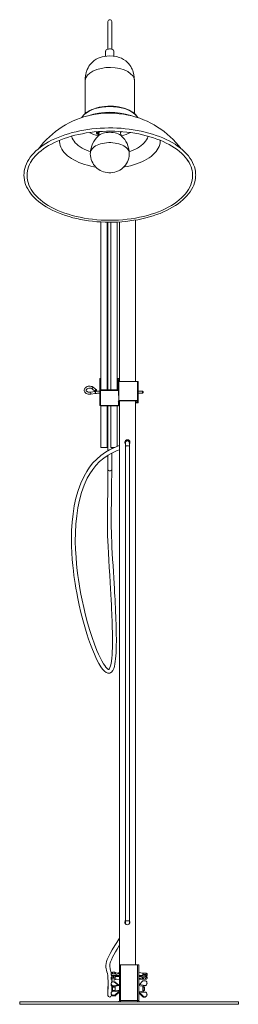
# Model space of a CAD drawing. Header units: millimetres. Extents: x -158 to 1674, y -2151 to 605.
# Tile 1 of 3: x -157 to 183, y -2151 to -621. Entities that reach past the tile are written whole.
import ezdxf

# ---------------------------------------------------------------- set-up
doc = ezdxf.new("R2010")
doc.units = ezdxf.units.MM

msp = doc.modelspace()

# ---------------------------------------------------------------- linework, layer by layer
at = {"color": 7, "linetype": 'Continuous', "lineweight": 15}
for p, q in [((-20.1, -624), (-20.1, -666.9)), ((-14.1, -666.9), (-14.1, -624)), ((-23.6, -670), (-23.6, -677.8)), ((-10.6, -677.8), (-10.6, -670)), ((-55.3, -715.9), (-55.3, -766.9)), ((21.2, -766.9), (21.2, -715.9)), ((-33.8, -794.8), (-33.8, -796.6)), ((-0.3, -796.6), (-0.3, -794.8)), ((-37.9, -796.8), (-37.9, -797.7)), ((-36.6, -798.6), (-36.4, -798.3)), ((-35.8, -798.4), (-35.7, -797.8)), ((-35.7, -797.8), (-35.8, -798.8)), ((-35.8, -799.1), (-35.7, -797.8)), ((-35.2, -797.8), (-35.1, -798.4)), ((-35.1, -798.8), (-35.2, -797.8)), ((-35.1, -799.1), (-35.2, -797.8)), ((-34.3, -798.6), (-34.5, -798.3)), ((-47.3, -827.9), (-47.4, -829.2)), ((-47.3, -827.8), (-47.3, -827.9)), ((13.1, -827.9), (13.1, -827.8)), ((22.8, -932.3), (22.8, -1183.1)), ((-30.8, -1196), (-30.8, -935.3)), ((-21.3, -935.6), (-21.3, -1196)), ((-20.1, -935.6), (-20.1, -1196)), ((-15.3, -935.6), (-15.3, -1196)), ((-5.8, -1196), (-5.8, -935.4)), ((-2.2, -935.2), (-2.2, -1183.1)), ((-37.8, -1196.1), (-42.5, -1192.3)), ((-32.8, -1220), (-32.8, -1179.2)), ((-31.8, -1178.5), (-30.8, -1178.5)), ((-5.8, -1178.5), (-3.8, -1178.5)), ((-4.8, -1179.8), (-5.8, -1179.8)), ((-4.8, -1196), (-4.8, -1179.8)), ((-2.8, -1179.2), (-2.8, -1202.7)), ((26.2, -1183.1), (-2.8, -1183.1)), ((26.2, -1212.9), (26.2, -1183.1)), ((27.2, -1183.2), (27.2, -1216)), ((-40.1, -1198.7), (-47.3, -1199.8)), ((-46.8, -1202.8), (-39.7, -1201.7)), ((-44.4, -1194.7), (-39.6, -1198.4)), ((-39, -1198.5), (-38.1, -1198.2)), ((-37.6, -1197.6), (-37.6, -1196.7)), ((-31.8, -1197.3), (-3.8, -1197.3)), ((-31.8, -1197.3), (-31.8, -1220.7)), ((-30.8, -1196), (-4.8, -1196)), ((-3.8, -1204.1), (-3.8, -1197.3)), ((-2.8, -1204.1), (-3.8, -1204.1)), ((-2.8, -1204.1), (-2.8, -1213.7)), ((33.9, -1198.1), (27.2, -1198.1)), ((27.2, -1201.1), (33.9, -1201.1)), ((34.9, -1199.1), (33.9, -1198.1)), ((33.9, -1201.1), (33.9, -1198.1)), ((33.9, -1201.1), (34.9, -1200.1)), ((34.9, -1199.1), (34.9, -1200.1)), ((-31.8, -1220.6), (-3.8, -1220.6)), ((-31.8, -1220.7), (-3.8, -1220.7)), ((-30.8, -1285.5), (-30.8, -1220.7)), ((-21.3, -1220.7), (-21.3, -1285.5)), ((-20.1, -1220.7), (-20.1, -1290.8)), ((-15.3, -1220.7), (-15.3, -1285.5)), ((-5.8, -1284), (-5.8, -1220.7)), ((-3.8, -1220.7), (-3.8, -1213.9)), ((-3.5, -1213.8), (-2.8, -1213.8)), ((-3.5, -1213.9), (-3.5, -1213.8)), ((-2.7, -1213.9), (-3.5, -1213.9)), ((-2.8, -1212.8), (26.2, -1212.8)), ((-2.7, -1212.9), (-2.8, -1212.8)), ((-2.8, -1213.8), (-2.8, -1213.7)), ((-2.7, -1213.9), (-2.8, -1213.8)), ((-2.8, -1214.1), (-2.8, -1220)), ((26.2, -1212.9), (-2.7, -1212.9)), ((-2.7, -1212.9), (-2.7, -1213.9)), ((-2.7, -1214), (-2.7, -1216.1)), ((-2.2, -1213.1), (-2.2, -2089.2)), ((-0.9, -1213.1), (25.2, -1213.1)), ((-0.9, -1213.1), (25.3, -1213.1)), ((22.8, -1213.1), (22.8, -2089.1)), ((22.8, -1216.2), (26.2, -1216.2)), ((25.2, -1215.9), (25.2, -1213.1)), ((25.3, -1216), (25.2, -1215.9)), ((25.3, -1213.1), (25.3, -1216)), ((26.2, -1216.2), (26.2, -1216.2)), ((27.1, -1216.1), (27.1, -1213)), ((-21.3, -1281.7), (-20.1, -1281.7)), ((7.3, -1283.5), (7.5, -2021.2)), ((13.5, -2021.2), (13.3, -1283.5)), ((-21.3, -1285.5), (-30.8, -1285.5)), ((-20.1, -1297.7), (-20.1, -1319.9)), ((-9.3, -1285.5), (-15.3, -1285.5)), ((-14.1, -1287.7), (-14.1, -1285.5)), ((-14.1, -1319.9), (-14.1, -1294.3)), ((7.3, -2023.6), (7.3, -2025.6)), ((13.5, -2023.4), (13.3, -2023.1)), ((13.4, -2021.2), (13.8, -2021.8)), ((13.8, -2021.8), (13.6, -2021.2)), ((-2.2, -2144.6), (-2.2, -2089.4)), ((-0.2, -2089.1), (-0.2, -2146.6)), ((-0.2, -2089.1), (25.8, -2089.1)), ((25.8, -2146.6), (25.8, -2089.1)), ((27.8, -2089.4), (27.8, -2144.6)), ((-15.2, -2102.3), (-15.2, -2104.5)), ((-15.2, -2109.2), (-15.2, -2111.4)), ((-14.1, -2108.2), (-14.4, -2105.4)), ((-13.1, -2100.9), (-13.1, -2103.2)), ((-13.1, -2100.9), (-9.5, -2100.9)), ((-13.1, -2103.2), (-9.5, -2103.2)), ((-12.1, -2106), (-12, -2106.1)), ((-12.1, -2110), (-12.1, -2107.7)), ((-12.1, -2107.7), (-12, -2107.7)), ((-12, -2109.9), (-12.1, -2110)), ((-12, -2106.1), (-3.4, -2105.6)), ((-9.5, -2106.6), (-12, -2106.1)), ((-12, -2109.9), (-9.5, -2110)), ((-11.9, -2108.9), (-11.9, -2106.1)), ((-11.9, -2108.9), (-11.5, -2109.4)), ((-11.5, -2106.2), (-11.5, -2109.4)), ((-11.5, -2109.4), (-8.7, -2109.4)), ((-9.5, -2110), (-10, -2109.9)), ((-9.5, -2103.2), (-9.5, -2100.9)), ((-8.8, -2107.5), (-8.7, -2108.1)), ((-8.7, -2111.4), (-8.7, -2108.1)), ((-8.3, -2103.6), (-8.3, -2101.2)), ((-8.3, -2101.2), (-3.4, -2103.1)), ((-3.4, -2105.6), (-8.3, -2103.6)), ((-2.2, -2101.4), (-6.2, -2102)), ((34.3, -2102.4), (27.8, -2101.4)), ((37.5, -2107.1), (28.9, -2107.4)), ((28.9, -2107.4), (33.9, -2108.9)), ((33.9, -2111.4), (28.9, -2110)), ((33.9, -2108.9), (33.9, -2111.4)), ((35.3, -2102.1), (34.3, -2102.4)), ((34.3, -2102.4), (34.3, -2105.2)), ((37.6, -2104.4), (34.3, -2104.4)), ((34.3, -2105.8), (34.3, -2105.2)), ((37.5, -2104.2), (35, -2104.1)), ((35, -2106.7), (37.5, -2107.1)), ((38.6, -2109.3), (35.1, -2109.2)), ((35.1, -2109.2), (35.1, -2111.7)), ((38.6, -2102.1), (35.7, -2102.1)), ((37.5, -2104.2), (37.7, -2104.2)), ((37.7, -2107.1), (37.5, -2107.1)), ((38.1, -2104.8), (37.6, -2104.4)), ((37.6, -2107.1), (37.6, -2104.4)), ((38.1, -2104.8), (38.1, -2107.2)), ((38.6, -2111.6), (38.6, -2109.3)), ((40.8, -2105.4), (40.8, -2103.2)), ((40.8, -2110.5), (40.8, -2108.3)), ((-20.1, -2124.2), (-20.1, -2133.3)), ((-15.2, -2118.6), (-15.2, -2120)), ((-13.1, -2112.8), (-10.2, -2112.9)), ((-13.1, -2115.7), (-10.2, -2115.6)), ((-12.7, -2124.2), (-13.1, -2124.6)), ((-13.1, -2128.7), (-13.1, -2124.6)), ((-8.7, -2124.2), (-12.7, -2124.2)), ((-12.7, -2124.2), (-12.7, -2129.2)), ((-12.1, -2123.2), (-12.1, -2121.8)), ((-12.1, -2121.8), (-12, -2121.8)), ((-12, -2123.2), (-12.1, -2123.2)), ((-12, -2121.8), (-4.3, -2120.7)), ((-9.5, -2122.1), (-12, -2121.8)), ((-12, -2123.2), (-9.5, -2123.9)), ((-4.3, -2120.7), (-10.2, -2115.6)), ((-9.7, -2112.8), (-6.8, -2111.7)), ((-9.5, -2115.7), (-8.9, -2116.2)), ((-9.5, -2123.9), (-9.5, -2122.1)), ((-3.8, -2120.5), (-8.9, -2116.1)), ((-2.2, -2121.2), (-8.8, -2122.2)), ((-8.8, -2122.2), (-8.7, -2122.2)), ((-8.8, -2122.2), (-8.8, -2122.2)), ((-8.7, -2111.4), (-2.2, -2112.4)), ((-8.7, -2127.9), (-8.7, -2122.2)), ((-3.8, -2120.5), (-3.8, -2120.5)), ((27.8, -2112.4), (33.8, -2111.4)), ((33.9, -2114.8), (28.9, -2120)), ((28.9, -2120), (37.5, -2121.5)), ((34.3, -2122.8), (34.3, -2122.5)), ((34.3, -2122.8), (34.3, -2129.8)), ((36.4, -2124.2), (34.3, -2124.2)), ((37.5, -2121.5), (35, -2122)), ((35, -2122.4), (37.5, -2121.8)), ((35, -2122), (35, -2122.4)), ((38.6, -2111.6), (35.1, -2111.7)), ((38.6, -2114.1), (35.1, -2114)), ((36.9, -2124.6), (36.4, -2124.2)), ((36.4, -2129.2), (36.4, -2124.2)), ((36.9, -2124.6), (36.9, -2128.7)), ((37.5, -2121.5), (37.7, -2121.4)), ((37.7, -2121.8), (37.5, -2121.8)), ((37.7, -2121.8), (37.7, -2121.4)), ((40.8, -2117.9), (40.8, -2117.6)), ((-15.2, -2133.4), (-15.2, -2134.7)), ((-13.1, -2128.7), (-12.7, -2129.2)), ((-13.1, -2136.3), (-9.5, -2136.3)), ((-13.1, -2136.3), (-13.1, -2137.6)), ((-13.1, -2137.6), (-9.5, -2137.7)), ((-12.7, -2129.2), (-9.1, -2129.2)), ((-12, -2130.1), (-12.1, -2130.1)), ((-12, -2130.1), (-9.5, -2129.5)), ((-3.4, -2131.2), (-12, -2130.1)), ((-9.5, -2137.7), (-9.5, -2136.3)), ((-8.7, -2127.9), (-8.8, -2128.5)), ((-8.3, -2135.5), (-3.4, -2131.2)), ((-3.4, -2132.8), (-8.3, -2137)), ((-8.3, -2137), (-8.3, -2135.5)), ((33.9, -2138.2), (29.2, -2133.4)), ((29.2, -2133.6), (33.8, -2138.4)), ((29.2, -2133.6), (33.9, -2138.4)), ((29.2, -2133.6), (29.2, -2133.6)), ((37.5, -2131.5), (29.8, -2132.8)), ((29.8, -2132.8), (35.7, -2139)), ((33.9, -2138.4), (33.9, -2138.2)), ((34.3, -2129.2), (36.4, -2129.2)), ((34.3, -2130.2), (34.3, -2129.8)), ((35, -2130.9), (37.5, -2131.5)), ((35.1, -2139), (35.1, -2139.3)), ((38.6, -2139), (35.7, -2139)), ((38.6, -2139.3), (35.7, -2139.3)), ((36.4, -2129.2), (36.9, -2128.7)), ((37.7, -2131.6), (37.5, -2131.5)), ((38.6, -2139.3), (38.6, -2139)), ((40.8, -2135.7), (40.8, -2135.4)), ((-157.2, -2146.6), (-157.2, -2150.6)), ((-157.2, -2146.6), (182.8, -2146.6)), ((-157.2, -2150.6), (182.8, -2150.6)), ((-2.2, -2145), (-2.2, -2145)), ((-2.2, -2145), (-2.2, -2145)), ((-0.2, -2144.9), (25.8, -2144.9)), ((182.8, -2150.6), (182.8, -2146.6))]:
    msp.add_line(p, q, dxfattribs=at)
at = {"color": 8, "linetype": 'Continuous', "lineweight": 15}
for p, q in [((0.3, -794.8), (-0.3, -795.4)), ((61.2, -809.3), (61.2, -808.3)), ((-0.9, -1213.1), (-0.9, -1213.1)), ((22.8, -1215.9), (25.2, -1215.9)), ((25.3, -1216), (22.8, -1216)), ((22.8, -1216.2), (26.2, -1216.2)), ((-9, -2110.2), (-12, -2109.9)), ((-9.5, -2110), (-9.5, -2109.4)), ((-4, -2102.8), (-2.2, -2102.7)), ((35.7, -2102.1), (34.3, -2102.5)), ((34.9, -2104.1), (37.5, -2104.2)), ((35, -2104.1), (35, -2104.4)), ((37.7, -2104.2), (37.7, -2104.4)), ((-10.2, -2112.9), (-7, -2111.6)), ((-20.1, -2133.3), (-20.1, -2132.9))]:
    msp.add_line(p, q, dxfattribs=at)
at = {"color": 7, "linetype": 'Continuous', "lineweight": 15, "flags": 128}
for points in [[(-23.6, -670), (-23.5, -669.5), (-23.2, -668.8), (-22.5, -668), (-21.5, -667.4), (-20.3, -666.9), (-18.9, -666.6), (-17.4, -666.5), (-15.9, -666.5), (-14.5, -666.8), (-13.2, -667.2)], [(21.2, -715.9), (20.9, -710.5), (20.3, -706.1), (19.5, -702.7), (18.6, -700), (17.7, -697.9), (16.9, -696.1), (15.7, -693.9), (14.1, -691.6), (12.2, -689.2), (10.1, -687), (7.6, -685), (4.4, -682.8), (0.9, -681), (-2.5, -679.6), (-6.9, -678.4), (-11.6, -677.6), (-17.2, -677.3), (-21.7, -677.5), (-25.8, -678.1), (-29.2, -678.9), (-32.2, -679.8), (-35.1, -681), (-38.2, -682.6), (-41.2, -684.5), (-43.5, -686.4), (-45.7, -688.5), (-48, -691.2), (-49.5, -693.3), (-50.9, -695.7), (-52.1, -698.2), (-52.8, -699.9), (-53.2, -701.4), (-53.6, -702.5), (-53.9, -703.7), (-54.3, -705.6), (-54.8, -708.2), (-55.2, -711.6), (-55.3, -715.9)], [(26.4, -773.2), (25.1, -771), (22.8, -768.4), (20.6, -766.4), (18.5, -764.8), (15.7, -763), (13, -761.6), (9.6, -760.1), (5.4, -758.6), (0.8, -757.3), (-3.4, -756.5), (-7.3, -755.9), (-11.1, -755.5), (-15.5, -755.3), (-20.4, -755.4), (-25.3, -755.7), (-29.6, -756.3), (-33.5, -757), (-37.3, -757.9), (-41.6, -759.3), (-44.9, -760.6), (-48, -762), (-50.5, -763.4), (-52.5, -764.7), (-53.6, -765.4), (-54.8, -766.4), (-56.3, -767.7), (-58, -769.5), (-59.8, -771.7), (-60.6, -773.2)], [(-45.1, -769), (-45.4, -769.1), (-45.7, -769.2)], [(116.5, -862.4), (116.4, -860.5), (116.1, -856.9), (115.4, -853.3), (114.5, -849.8), (113.2, -846.3), (111.6, -842.8), (109.8, -839.4), (107.6, -836), (105.1, -832.7), (102.3, -829.5), (99.2, -826.3), (95.9, -823.2), (92.3, -820.2), (88.4, -817.4), (84.3, -814.6), (79.9, -812), (75.3, -809.4), (70.5, -807), (65.5, -804.8), (60.3, -802.6), (54.9, -800.7), (49.3, -798.8), (43.6, -797.1), (37.8, -795.6), (31.8, -794.2), (25.7, -793), (19.5, -792), (13.2, -791.1), (6.8, -790.4), (0.4, -789.8), (-6, -789.4), (-12.5, -789.2), (-19, -789.2), (-25.5, -789.3), (-32, -789.6), (-38.4, -790.1), (-44.8, -790.8), (-51.1, -791.6), (-57.3, -792.6), (-63.5, -793.7), (-69.5, -795), (-75.4, -796.5), (-81.2, -798.1), (-86.8, -799.9), (-92.3, -801.8), (-97.6, -803.9), (-102.7, -806.1), (-107.5, -808.4), (-112.2, -810.9), (-116.7, -813.5), (-120.9, -816.2), (-124.9, -819.1), (-128.6, -822), (-132.1, -825), (-135.3, -828.2), (-138.2, -831.4), (-140.8, -834.7), (-143.1, -838.1), (-145.1, -841.5), (-146.8, -845), (-148.2, -848.5), (-149.3, -852.1), (-150.1, -855.6), (-150.5, -859.2), (-150.6, -862.8), (-150.5, -866.4), (-149.9, -869.9), (-149.1, -873.5), (-148, -877), (-146.6, -880.5), (-144.8, -884), (-142.7, -887.4), (-140.4, -890.7), (-137.7, -894), (-134.8, -897.2), (-131.6, -900.3), (-128.1, -903.3), (-124.3, -906.2), (-120.3, -909), (-116, -911.7), (-111.5, -914.3), (-106.8, -916.8), (-101.9, -919.1), (-96.8, -921.3), (-91.5, -923.3), (-86, -925.2), (-80.3, -927), (-74.5, -928.6), (-68.6, -930), (-62.5, -931.3), (-56.4, -932.4), (-50.1, -933.4), (-43.8, -934.2), (-37.4, -934.8), (-31, -935.3), (-24.5, -935.5), (-18, -935.7), (-11.5, -935.6), (-5.1, -935.4), (1.4, -935), (7.8, -934.4), (14.1, -933.6), (20.4, -932.7), (26.6, -931.7), (32.7, -930.4), (38.7, -929), (44.5, -927.5), (50.2, -925.8), (55.7, -923.9), (61.1, -921.9), (66.3, -919.7), (71.2, -917.5), (76, -915), (80.6, -912.5), (84.9, -909.8), (89, -907), (92.8, -904.1), (96.4, -901.1), (99.7, -898), (102.8, -894.9), (105.5, -891.6), (108, -888.3), (110.1, -884.8), (112, -881.4), (113.5, -877.9), (114.7, -874.3), (115.6, -870.8), (116.2, -867.2), (116.4, -863.6), (116.5, -862.4)], [(-138.3, -839.8), (-138.1, -839.5), (-135.8, -836.4), (-133.3, -833.3), (-130.4, -830.3), (-127.3, -827.4), (-123.9, -824.6), (-120.2, -821.8), (-116.3, -819.2), (-112.2, -816.6), (-107.8, -814.2), (-103.2, -811.8), (-98.3, -809.6), (-93.3, -807.6), (-88.1, -805.6), (-82.7, -803.8), (-77.2, -802.1), (-71.5, -800.6), (-65.6, -799.3), (-59.7, -798.1), (-53.6, -797), (-47.4, -796.1), (-41.2, -795.4), (-34.9, -794.8), (-28.6, -794.5), (-22.2, -794.2), (-15.8, -794.2), (-9.5, -794.3), (-3.1, -794.6), (3.2, -795), (9.5, -795.7), (15.7, -796.4), (21.8, -797.4), (27.8, -798.5), (33.7, -799.8), (39.5, -801.2), (45.2, -802.8), (50.7, -804.5), (56, -806.4), (61.1, -808.4), (66.1, -810.5), (70.8, -812.7), (75.4, -815.1), (79.6, -817.6), (83.7, -820.2), (87.5, -822.9), (91.1, -825.7), (94.4, -828.6), (97.4, -831.5), (100.1, -834.5), (102.5, -837.6), (104.3, -840.1)], [(-35.4, -794.9), (-35.3, -795.1), (-33.8, -796.2)], [(-0.3, -796.1), (0.1, -795.8), (1.2, -794.9)], [(-34.6, -795.6), (-35.4, -795.5), (-36.4, -795.6), (-37.2, -795.9), (-37.8, -796.3), (-37.9, -796.8)], [(-33.8, -796.7), (-34.5, -796.5), (-35.4, -796.4), (-36.4, -796.5), (-37.2, -796.8), (-37.8, -797.2), (-37.9, -797.7)], [(-33.8, -796.6), (-33.9, -797.5), (-34.2, -799.1), (-34.6, -800.3), (-35, -801.1), (-35.3, -801.6), (-35.5, -801.8), (-35.4, -801.8)], [(1.3, -801.8), (1.3, -801.8), (1.1, -801.6), (0.8, -801.1), (0.4, -800.3), (0, -799.1), (-0.3, -797.6), (-0.3, -796.6)], [(-47.4, -829.2), (-47.2, -832.3), (-46.7, -835.2), (-46, -838.1), (-45, -840.8), (-43.7, -843.4), (-42.2, -845.8), (-40.5, -848.1), (-38.6, -850.1), (-36.6, -852), (-34.4, -853.6), (-32, -855.1), (-29.5, -856.3), (-27, -857.3), (-24.2, -858.1), (-21.4, -858.6), (-18.5, -858.9), (-15.4, -858.8), (-12.2, -858.5), (-9.3, -857.9), (-6.5, -857), (-3.8, -855.9), (-1.3, -854.6), (1.1, -853), (3.4, -851.2), (5.4, -849.1), (7.2, -846.9), (8.9, -844.6), (10.2, -842), (11.4, -839.4), (12.3, -836.3), (12.9, -833.2), (13.2, -830.1), (13.1, -827.9)], [(-42.5, -1192.3), (-43.2, -1191.8), (-44.5, -1191.1), (-46, -1190.7), (-47.6, -1190.4), (-49.2, -1190.4), (-50.8, -1190.6), (-52.4, -1191.1), (-53.8, -1191.8), (-54.9, -1192.7), (-55.9, -1193.7), (-56.5, -1194.9), (-56.8, -1196.2), (-56.8, -1197.4), (-56.4, -1198.6), (-55.8, -1199.7), (-54.9, -1200.7), (-53.7, -1201.6), (-52.4, -1202.2), (-50.9, -1202.7), (-49.3, -1202.9), (-47.7, -1202.9), (-46.8, -1202.8)], [(-31.8, -1178.5), (-32, -1178.5), (-32.2, -1178.6), (-32.4, -1178.6), (-32.5, -1178.7), (-32.7, -1178.8), (-32.8, -1178.9), (-32.8, -1179), (-32.8, -1179.2)], [(-2.8, -1179.2), (-2.9, -1179), (-2.9, -1178.9), (-3, -1178.8), (-3.1, -1178.7), (-3.3, -1178.6), (-3.5, -1178.6), (-3.6, -1178.5), (-3.8, -1178.5)], [(-47.3, -1199.8), (-47.9, -1199.9), (-49.2, -1199.9), (-50.5, -1199.7), (-51.6, -1199.3), (-52.5, -1198.8), (-53.2, -1198.2), (-53.6, -1197.5), (-53.8, -1196.9), (-53.8, -1196.2), (-53.5, -1195.5), (-53, -1194.9), (-52.1, -1194.3), (-51.1, -1193.8), (-49.9, -1193.5), (-48.6, -1193.4), (-47.4, -1193.5), (-46.2, -1193.7), (-45.1, -1194.2), (-44.4, -1194.7)], [(-39.8, -1198), (-39.7, -1197.5), (-39.5, -1197), (-39.1, -1196.5), (-38.7, -1196.2), (-38.3, -1196), (-37.9, -1196), (-37.6, -1196.2), (-37.6, -1196.6), (-37.6, -1196.7)], [(-39, -1198.5), (-39.1, -1198.5), (-39.5, -1198.5), (-39.7, -1198.3), (-39.8, -1198)], [(-38.4, -1198), (-38.4, -1198.1), (-38.3, -1198.2), (-38.2, -1198.2), (-38, -1198.1), (-37.9, -1198), (-37.8, -1197.9), (-37.7, -1197.7), (-37.6, -1197.6), (-37.7, -1197.4), (-37.8, -1197.4), (-37.9, -1197.4), (-38, -1197.4), (-38.2, -1197.6), (-38.3, -1197.7), (-38.4, -1197.9), (-38.4, -1198)], [(-32.8, -1196.7), (-32.8, -1196.8), (-32.8, -1196.9), (-32.7, -1197), (-32.5, -1197.1), (-32.4, -1197.2), (-32.2, -1197.2), (-32, -1197.3), (-31.8, -1197.3)], [(-3.8, -1197.3), (-3.6, -1197.3), (-3.5, -1197.2), (-3.3, -1197.2), (-3.1, -1197.1), (-3, -1197), (-2.9, -1196.9), (-2.9, -1196.8), (-2.8, -1196.7)], [(-32.8, -1220), (-32.8, -1220.1), (-32.8, -1220.2), (-32.7, -1220.3), (-32.5, -1220.4), (-32.4, -1220.5), (-32.2, -1220.6), (-32, -1220.6), (-31.8, -1220.6)], [(-3.8, -1220.6), (-3.6, -1220.6), (-3.5, -1220.6), (-3.3, -1220.5), (-3.1, -1220.4), (-3, -1220.3), (-2.9, -1220.2), (-2.9, -1220.1), (-2.8, -1220)], [(-2.8, -1215.3), (-2.8, -1215.3), (-2.8, -1215.2), (-2.8, -1215.2), (-2.8, -1215.2), (-2.8, -1215.2), (-2.8, -1215.2), (-2.8, -1215.2)], [(26.5, -1216.2), (26.7, -1216.1), (27, -1216.1), (27.1, -1216.1), (27.1, -1216.1), (27.1, -1216), (27.2, -1216)], [(-2.2, -1282.6), (-6.4, -1284.2), (-11.7, -1286.5), (-17.8, -1289.5), (-23.8, -1292.9), (-31, -1297.9), (-37.5, -1303.5), (-43.3, -1309.6), (-48.5, -1316.1), (-53, -1322.9), (-57.1, -1330), (-62.3, -1341), (-66.5, -1352.5), (-69.8, -1364.3), (-72.4, -1376.3), (-74.3, -1388.6), (-75.7, -1401.4), (-76.4, -1414.7), (-76.7, -1428.4), (-76.5, -1438.9), (-76.1, -1449.4), (-75.4, -1459.4), (-74.6, -1468.7), (-73.7, -1477), (-72.8, -1484.6), (-71.9, -1490.9), (-71, -1497), (-69.9, -1503.9), (-68.5, -1511.6), (-66.9, -1520.2), (-64.6, -1530.7), (-62, -1542.1), (-59.1, -1553.4), (-56.1, -1564.4), (-52.8, -1575.1), (-50, -1583.5), (-47.2, -1591.7), (-44.2, -1599.4), (-41.1, -1606.9), (-37.6, -1614.4), (-34, -1621.3), (-31.1, -1626.1), (-28.2, -1630.1), (-25.3, -1633.2), (-22.7, -1635.2), (-21.4, -1635.8), (-20.2, -1636.2), (-18.7, -1636.3), (-16.9, -1636.1), (-15.4, -1635.4), (-14.2, -1634.4), (-12.3, -1631.9), (-11, -1629), (-10, -1625.7), (-9.2, -1621.9), (-8.5, -1617.9), (-8.1, -1613.7), (-7.7, -1609.3), (-7.4, -1604.8), (-7.2, -1600.1), (-7, -1595.4), (-7, -1591.2), (-6.9, -1588.1), (-6.9, -1585.7), (-6.9, -1583.7), (-6.9, -1581.1), (-7, -1578.1), (-7, -1574.6), (-7.1, -1570.6), (-7.2, -1565.4), (-7.4, -1559.6), (-7.6, -1553.5), (-7.8, -1547.6), (-8, -1542.1), (-8.4, -1534.5), (-8.7, -1527.7), (-9, -1521.7), (-9.3, -1516.6), (-9.6, -1511), (-10, -1504.8), (-10.4, -1496.9), (-10.9, -1488.2), (-11.5, -1478.7), (-12.1, -1469), (-12.7, -1459.4), (-13.2, -1450), (-13.7, -1440.9), (-14.1, -1432.3), (-14.4, -1424.1), (-14.6, -1416.7), (-14.8, -1410), (-14.9, -1403.9), (-14.9, -1398.4), (-14.9, -1393.6), (-14.9, -1389.2), (-14.9, -1385), (-14.8, -1380.3), (-14.7, -1374.9), (-14.6, -1368.9), (-14.5, -1363.6), (-14.4, -1357.9), (-14.3, -1351.7), (-14.2, -1344.9), (-14.2, -1337.4), (-14.1, -1329.1), (-14.1, -1319.9), (-14.1, -1319.9)], [(7.3, -1277.6), (6.7, -1278.6), (6.5, -1278.9)], [(13.3, -1280.1), (13.3, -1279.4), (13.3, -1278.7), (13.3, -1278.3), (13.3, -1278.2), (13.3, -1278.2), (13.3, -1278.2), (13.3, -1278.2), (13.3, -1278.1), (13.3, -1278.1), (13.3, -1278.1), (13.3, -1278), (13.2, -1277.7), (13.1, -1277.1), (12.7, -1276.4), (12.1, -1275.8), (11.4, -1275.4), (10.5, -1275.2), (9.5, -1275.3), (8.7, -1275.6), (8.2, -1276), (7.8, -1276.5), (7.5, -1277), (7.4, -1277.4), (7.3, -1277.8), (7.3, -1278), (7.3, -1278.1), (7.3, -1278.1), (7.3, -1278.1), (7.3, -1278.2), (7.3, -1278.2), (7.3, -1278.2), (7.3, -1278.2), (7.3, -1278.2)], [(7.3, -1278.2), (7.3, -1278.2), (7.3, -1278.3), (7.3, -1278.6), (7.3, -1279.3), (7.3, -1280.1)], [(7.3, -1278.2), (7.3, -1279.2), (7.3, -1280.3)], [(7.3, -1280.4), (7.3, -1281.3), (7.3, -1282.6), (7.3, -1283.5)], [(14, -1278.9), (13.6, -1278.1), (13.3, -1277.7)], [(13.3, -1283.5), (13.3, -1282.8), (13.3, -1281.5), (13.3, -1280.3), (13.3, -1280.3)], [(-20.1, -1319.9), (-20.1, -1333.7), (-20.3, -1346.3), (-20.4, -1358), (-20.6, -1368.9), (-20.7, -1373.2), (-20.8, -1377.3), (-20.8, -1381.5), (-20.9, -1385.4), (-20.9, -1388.8), (-20.9, -1391.7), (-20.9, -1394.2), (-20.9, -1396.6), (-20.9, -1400), (-20.9, -1404.2), (-20.8, -1409.2), (-20.7, -1414.9), (-20.5, -1422.6), (-20.1, -1430.7), (-19.8, -1439.2), (-19.2, -1449.8), (-18.6, -1460.7), (-17.9, -1472.1), (-17.2, -1483.7), (-16.5, -1495.5), (-16, -1504.9), (-15.4, -1514), (-15, -1522.5), (-14.6, -1530.2), (-14.2, -1537.3), (-14, -1543.6), (-13.7, -1549.3), (-13.6, -1553.4), (-13.4, -1557.7), (-13.3, -1562.2), (-13.2, -1566.8), (-13.1, -1571.6), (-13, -1576.5), (-12.9, -1581.1), (-12.9, -1584.9), (-12.9, -1587.2), (-12.9, -1589.1), (-13, -1591), (-13, -1593.8), (-13.1, -1597.5), (-13.3, -1601.9), (-13.6, -1607.7), (-14, -1613), (-14.5, -1617.5), (-15.2, -1621.4), (-15.9, -1624.6), (-16.9, -1627.6), (-17.8, -1629.4), (-18.2, -1630), (-18.5, -1630.2), (-18.8, -1630.3), (-19, -1630.3), (-19.4, -1630.1), (-20, -1629.8), (-20.8, -1629.3), (-21.7, -1628.4), (-23.3, -1626.7), (-25, -1624.5), (-26.8, -1621.8), (-29.5, -1617.1), (-32.2, -1612), (-34.7, -1606.5), (-37.1, -1600.9), (-41, -1591.2), (-44.6, -1580.8), (-48.2, -1569.8), (-51.6, -1558.2), (-54.8, -1546.3), (-57.7, -1534.2), (-60.2, -1522.6), (-62.1, -1513.3), (-63.6, -1504.9), (-64.8, -1497.4), (-65.8, -1490.9), (-66.7, -1484.3), (-67.7, -1476.8), (-68.7, -1467), (-69.6, -1456), (-70.3, -1443.9), (-70.7, -1431.6), (-70.5, -1417.8), (-69.9, -1404.5), (-68.6, -1391.6), (-66.8, -1379.3), (-64.4, -1367.4), (-61.2, -1355.7), (-57.1, -1344.3), (-52.1, -1333.4), (-48.2, -1326.4), (-43.7, -1319.7), (-38.6, -1313.4), (-33, -1307.5), (-26.6, -1302.1), (-19.5, -1297.3), (-14.9, -1294.7), (-10, -1292.3), (-5.5, -1290.3), (-2.2, -1289)], [(6.7, -2021.8), (7.3, -2020.9), (7.5, -2020.7)], [(14, -2024.4), (13.6, -2023.5), (13.6, -2023.5)], [(-2.2, -2047.7), (-3.3, -2049.4), (-6.4, -2054.4), (-9.5, -2059.5), (-13.4, -2066.1), (-16.7, -2071.9), (-19.2, -2076.8), (-21, -2080.8), (-22.2, -2084.3), (-22.9, -2087.4), (-23.2, -2090.1), (-23, -2092.8), (-22.6, -2095.3), (-22.1, -2097.8), (-21.5, -2100.3), (-20.9, -2102.9), (-20.4, -2105.9), (-20, -2110.1), (-19.8, -2114.8), (-19.7, -2119.3), (-19.7, -2121.1), (-19.8, -2123.4), (-19.8, -2126.2), (-19.9, -2129.2), (-20, -2131.3), (-20, -2133.3), (-20.1, -2134.9), (-20.1, -2136), (-20.2, -2136.7), (-20.2, -2136.8)], [(-15, -2101.9), (-15.5, -2099.4), (-15.9, -2097.6), (-16.4, -2095.9), (-16.7, -2094.2), (-17, -2092.7), (-17.1, -2091.9), (-17.1, -2091.1), (-17.2, -2090.5), (-17.1, -2089.9), (-17.1, -2089.2), (-16.9, -2088), (-16.6, -2086.3), (-16, -2084.5), (-14.7, -2081.3), (-13, -2077.6), (-10.8, -2073.6), (-8.4, -2069.3), (-5.8, -2064.9), (-3.1, -2060.5), (-2.2, -2059.1)], [(-15.2, -2102.3), (-15.2, -2102.1), (-15, -2101.8), (-14.7, -2101.5), (-14.2, -2101.3), (-13.7, -2101.1), (-13.1, -2100.9)], [(-13.1, -2103.2), (-13.7, -2103.3), (-14.2, -2103.5), (-14.7, -2103.7), (-15, -2104), (-15.2, -2104.3), (-15.2, -2104.5), (-15.1, -2104.8), (-14.9, -2105.1), (-14.5, -2105.4), (-14.1, -2105.6), (-13.5, -2105.8), (-12.8, -2105.9), (-12.1, -2106)], [(-15.2, -2109.2), (-15.2, -2109.2), (-15.1, -2108.9), (-14.9, -2108.6), (-14.5, -2108.4), (-14.1, -2108.1), (-13.5, -2107.9), (-12.8, -2107.8), (-12.1, -2107.7)], [(-12.1, -2110), (-12.8, -2110), (-13.5, -2110.2), (-14.1, -2110.3), (-14.5, -2110.5), (-14.9, -2110.8), (-15.1, -2111.1), (-15.2, -2111.3), (-15.2, -2111.6), (-15, -2111.9), (-14.7, -2112.2), (-14.2, -2112.4), (-13.7, -2112.6), (-13.1, -2112.8)], [(-8.8, -2110.4), (-9, -2110.2), (-9.2, -2110.1), (-9.4, -2110), (-9.5, -2110)], [(-2.2, -2107.3), (-6.2, -2107.4), (-8.7, -2107.5), (-8.8, -2107.5)], [(-2.2, -2103), (-2.9, -2103.2), (-3.4, -2103.1)], [(-3.4, -2105.6), (-2.7, -2106.1), (-2.2, -2106.6)], [(27.8, -2105.9), (31.7, -2105.8), (34.3, -2105.8), (34.3, -2105.8)], [(28.9, -2107.4), (28.2, -2107), (27.8, -2106.5)], [(27.8, -2110.2), (28.4, -2110), (28.9, -2110)], [(35.3, -2102.1), (35.5, -2102.1), (35.7, -2102.1)], [(37.7, -2104.2), (38.4, -2104.2), (39, -2104.1), (39.6, -2104), (40.1, -2103.8), (40.4, -2103.6), (40.7, -2103.4), (40.8, -2103.2), (40.7, -2103), (40.5, -2102.8), (40.2, -2102.6), (39.8, -2102.4), (39.2, -2102.3), (38.6, -2102.1)], [(38.6, -2109.3), (39.2, -2109.2), (39.8, -2109), (40.2, -2108.9), (40.5, -2108.7), (40.7, -2108.5), (40.8, -2108.3), (40.7, -2108), (40.4, -2107.8), (40.1, -2107.6), (39.6, -2107.5), (39, -2107.3), (38.4, -2107.2), (37.7, -2107.1)], [(40.8, -2105.4), (40.8, -2105.5), (40.7, -2105.7), (40.4, -2105.9), (40.1, -2106.1), (39.6, -2106.3), (39, -2106.4), (38.4, -2106.5), (38.1, -2106.6)], [(40.8, -2110.5), (40.7, -2110.7), (40.5, -2110.9), (40.2, -2111.1), (39.8, -2111.3), (39.2, -2111.5), (38.6, -2111.6)], [(-20.1, -2124.2), (-20, -2123.3), (-19.8, -2122.8)], [(-13.8, -2116.2), (-13.8, -2114.2), (-13.9, -2112.5)], [(-3.5, -2120.7), (-3.7, -2120.6), (-3.8, -2120.5)], [(27.8, -2121.1), (28.4, -2120.5), (28.9, -2120)], [(34.3, -2122.5), (34.3, -2122.5), (30.3, -2121.9), (27.8, -2121.5)], [(-12.1, -2130.1), (-12.8, -2130.3), (-13.5, -2130.6), (-14.1, -2131), (-14.5, -2131.5), (-14.9, -2132.1), (-15.1, -2132.7), (-15.2, -2133.3), (-15.2, -2133.9), (-15, -2134.5), (-14.7, -2135), (-14.2, -2135.5), (-13.7, -2135.9), (-13.1, -2136.3)], [(-8.8, -2128.5), (-8.7, -2128.5), (-4.8, -2129), (-2.2, -2129.2)], [(-2.2, -2129.9), (-2.9, -2130.7), (-3.4, -2131.2)], [(-3.4, -2132.8), (-2.7, -2132.3), (-2.2, -2132.1)], [(29.2, -2133.4), (28.3, -2132.4), (27.8, -2131.8)], [(27.8, -2132.1), (28.6, -2132.9), (29.2, -2133.6)], [(27.9, -2131.2), (31.7, -2130.6), (34.3, -2130.2), (34.3, -2130.2)], [(-2.2, -2144.6), (-2.4, -2145.5), (-2.5, -2145.8), (-2.7, -2146.1), (-3, -2146.3), (-3.4, -2146.5), (-3.4, -2146.5)], [(28.9, -2146.5), (28.9, -2146.5), (28.5, -2146.3), (28.3, -2146.1), (28, -2145.8), (27.9, -2145.5), (27.8, -2144.6)]]:
    msp.add_lwpolyline(points, dxfattribs=at)
at = {"color": 8, "linetype": 'Continuous', "lineweight": 15, "flags": 128}
for points in [[(-30.7, -696.6), (-37.4, -698.4), (-43.4, -700.8), (-48.3, -703.9), (-52, -707.4), (-54.4, -711.3), (-55.3, -715.3), (-55.3, -715.9)], [(21.1, -715.9), (20.6, -712.4), (18.6, -708.5), (15.3, -704.9), (10.7, -701.7), (5.1, -699), (-1.5, -697), (-8.6, -695.7), (-16, -695.2), (-23.5, -695.5), (-30.7, -696.6)], [(26.4, -773.2), (25.1, -771.2), (22.5, -768.3), (19.2, -765.6), (15.2, -763.2), (10.7, -761), (5.8, -759.2), (0.4, -757.8), (-5.3, -756.8), (-11.1, -756.2), (-17.1, -755.9), (-23.1, -756.2), (-28.9, -756.8), (-34.6, -757.8), (-39.9, -759.2), (-44.9, -761), (-49.4, -763.2), (-53.3, -765.6), (-56.7, -768.3), (-59.3, -771.2), (-60.6, -773.2)], [(-33.8, -795.4), (-34.3, -795), (-34.5, -794.8)], [(-33.5, -794.8), (-33.7, -795.3), (-33.8, -796.6)], [(-0.3, -796.6), (-0.4, -795.9), (-0.7, -794.7)], [(-95.4, -808.3), (-95.3, -810.7), (-95, -813.6), (-94.3, -816.4), (-93.2, -819.2), (-91.8, -822), (-90, -824.7), (-87.9, -827.3), (-85.5, -829.8), (-82.8, -832.3), (-79.8, -834.6), (-76.5, -836.8), (-72.9, -838.9), (-69.1, -840.9), (-65, -842.7), (-60.7, -844.4), (-56.2, -845.9), (-51.6, -847.2), (-46.7, -848.4), (-41.8, -849.4), (-38.9, -849.9)], [(-76.6, -802), (-76.3, -802.9), (-75.5, -805.3), (-74.3, -807.7), (-72.7, -810), (-70.8, -812.3), (-68.6, -814.5), (-66.1, -816.6), (-63.3, -818.5), (-60.3, -820.4), (-57, -822.1), (-53.4, -823.7), (-49.7, -825.1), (-47.2, -825.9)], [(-33.8, -797), (-34.5, -796.7), (-35.4, -796.6), (-36.4, -796.7), (-37.1, -797), (-37.6, -797.4), (-37.8, -797.9)], [(1.3, -801.8), (1.1, -801.7), (-0.4, -800.4), (-2.2, -799.3), (-4.3, -798.3), (-6.6, -797.5), (-9, -796.8), (-11.6, -796.4), (-14.3, -796.1), (-17.1, -796), (-19.8, -796.1), (-22.5, -796.4), (-25.2, -796.8), (-27.6, -797.5), (-29.9, -798.3), (-32, -799.3), (-33.8, -800.4), (-35.3, -801.7), (-35.4, -801.7)], [(4.8, -849.9), (5.1, -849.8), (10.1, -848.9), (15, -847.9), (19.7, -846.6), (24.3, -845.2), (28.7, -843.6), (32.9, -841.8), (36.8, -839.9), (40.5, -837.9), (44, -835.7), (47.2, -833.4), (50, -831.1), (52.6, -828.6), (54.8, -826), (56.8, -823.3), (58.3, -820.6), (59.6, -817.8), (60.5, -815), (61, -812.2), (61.2, -809.3)], [(13, -825.9), (15.5, -825.1), (19.3, -823.7), (22.8, -822.1), (26.1, -820.4), (29.2, -818.5), (31.9, -816.6), (34.4, -814.5), (36.6, -812.3), (38.5, -810), (40.1, -807.7), (41.3, -805.3), (42.2, -802.9), (42.4, -802)], [(13.1, -827.8), (13, -826.6), (12.5, -824.8), (11.6, -823.1), (10.4, -821.5), (8.8, -819.9), (7, -818.4), (4.9, -817.1), (2.5, -815.9), (-0.1, -814.8), (-2.9, -813.9), (-5.9, -813.2), (-9, -812.6), (-12.2, -812.2), (-15.5, -812), (-18.7, -812), (-22, -812.2), (-25.2, -812.6), (-28.3, -813.2), (-31.3, -813.9), (-34.1, -814.8), (-36.7, -815.9), (-39.1, -817.1), (-41.2, -818.4), (-43, -819.9), (-44.5, -821.5), (-45.8, -823.1), (-46.6, -824.8), (-47.2, -826.6), (-47.3, -827.8)], [(-144.5, -853.2), (-145.1, -855.9), (-145.6, -859.5), (-145.8, -863.2), (-145.6, -866.8), (-145.1, -870.4), (-144.2, -874), (-143, -877.6), (-141.4, -881.2), (-139.5, -884.6), (-137.3, -888.1), (-134.7, -891.4), (-131.8, -894.7), (-128.6, -897.9), (-125, -901), (-121.2, -904), (-117.1, -906.9), (-112.8, -909.7), (-108.1, -912.3), (-103.2, -914.8), (-98.1, -917.2), (-92.8, -919.4), (-87.2, -921.4), (-81.5, -923.3), (-75.5, -925.1), (-69.4, -926.6), (-63.2, -928), (-56.9, -929.3), (-50.4, -930.3), (-43.9, -931.1), (-37.2, -931.8), (-30.5, -932.3), (-23.8, -932.6), (-17.1, -932.7), (-10.4, -932.6), (-3.6, -932.3), (3, -931.8), (9.7, -931.1), (16.2, -930.3), (22.7, -929.3), (29, -928), (35.3, -926.6), (41.3, -925.1), (47.3, -923.3), (53, -921.4), (58.6, -919.4), (63.9, -917.2), (69, -914.8), (73.9, -912.3), (78.6, -909.7), (82.9, -906.9), (87, -904), (90.9, -901), (94.4, -897.9), (97.6, -894.7), (100.5, -891.4), (103.1, -888.1), (105.3, -884.6), (107.2, -881.2), (108.8, -877.6), (110, -874), (110.9, -870.4), (111.5, -866.8), (111.6, -863.2), (111.6, -863.2)], [(-44.6, -1194.2), (-44.5, -1193.7), (-44.3, -1193.2), (-43.9, -1192.8), (-43.5, -1192.4), (-43, -1192.2), (-42.7, -1192.2), (-42.5, -1192.3)], [(-44.4, -1194.7), (-44.5, -1194.5), (-44.6, -1194.2)], [(-2.8, -1215.2), (-2.8, -1215.2), (-2.8, -1215.2), (-2.7, -1215.2)], [(8.2, -1283.3), (7.6, -1283.4), (7.3, -1283.5), (7.3, -1283.5)], [(-14.1, -1319.9), (-14.1, -1320.3), (-14.5, -1320.9), (-15.2, -1321.4), (-16.1, -1321.7), (-17.1, -1321.8), (-18.1, -1321.7), (-19, -1321.4), (-19.7, -1320.9), (-20, -1320.3), (-20.1, -1319.9)], [(8.4, -2020.9), (7.8, -2021), (7.5, -2021.1), (7.5, -2021.2)], [(30.4, -2110.4), (30.3, -2110.5), (27.8, -2110.6)], [(-3.8, -2120.5), (-3.8, -2120.5), (-3.9, -2120.5), (-4, -2120.5), (-4.1, -2120.5), (-4.2, -2120.6), (-4.3, -2120.7)], [(-2.7, -2121.3), (-3.4, -2121.1), (-4.3, -2120.7)]]:
    msp.add_lwpolyline(points, dxfattribs=at)
at = {"color": 7, "linetype": 'Continuous', "lineweight": 15}
for centre, radius, start, end in [((-17.1, -624), 3, 0.0642, 179.9358), ((-14, -670.5), 3.46, 9.3646, 75.7602), ((-21.4, -676.9), 2.38, 155.097, 200.646), ((-17.5, -904.5), 138.2, 101.505, 143.0635), ((-16.7, -904.4), 138.1, 36.9181, 78.3154), ((-22.9, -748.2), 54.8, 241.5776, 256.9659), ((-8.3, -829.9), 39, 133.8131, 176.8699), ((-35.5, -793.4), 5.04, 256.4495, 266.1783), ((-34.8, -798.4), 1.81, 174.3813, 185.6187), ((-35.5, -794.4), 4.4, 254.3759, 265.5543), ((-35.4, -795.2), 4, 252.7681, 287.2319), ((-35.4, -786.8), 11, 268.2864, 271.7136), ((-14.4, -798.8), 21.4, 177.3837, 178.9746), ((-32.6, -798.7), 3.2, 180.582, 186.2566), ((-35.4, -795.3), 3.77, 265.0209, 274.9791), ((-56.5, -798.8), 21.4, 1.0254, 2.6163), ((-35.4, -793.4), 5.04, 273.8217, 283.5505), ((-35.4, -794.4), 4.4, 274.4457, 285.6241), ((-38.3, -798.7), 3.2, 353.7434, 359.418), ((-36.1, -798.4), 1.81, 354.3813, 5.6187), ((-11, -748.8), 54.1, 282.9286, 298.5302), ((-25.7, -829.8), 38.9, 3.0081, 46.1757), ((-100.4, -865.3), 45.7, 145.7307, 164.556), ((66, -865.5), 46, 15.5572, 33.8317), ((26.4, -1185.4), 2.37, 71.4556, 95.9874), ((-32.5, -1247.4), 49.3, 90.4472, 98.9584), ((-32.5, -1247.1), 45.9, 90.3979, 98.9502), ((-4.1, -1202.9), 1.26, 281.1995, 7.9424), ((-3.5, -1214.9), 1.04, 90.4091, 110.2858), ((-3.5, -1215.9), 2.03, 89.4669, 99.5017), ((-3.6, -1215.2), 1.31, 53.7077, 99.9893), ((-3.3, -1214.9), 1.03, 55.997, 99.4875), ((-2.7, -1214.1), 0.0997, 89.8261, 179.825), ((-2.7, -1215.3), 0.0997, 89.8261, 179.825), ((-2.7, -1216), 0.0997, 180.175, 270.1739), ((-2.3, -1215.1), 1.08, 246.2142, 274.019), ((26.4, -1215.1), 2.37, 71.4556, 95.9874), ((26.4, -1215), 2.13, 71.4556, 95.9874), ((26.2, -1208.7), 7.43, 269.9266, 272.6885), ((27.1, -1212.9), 0.0997, 269.8261, 359.825), ((27.1, -1216), 0.0997, 269.8261, 359.825), ((10.3, -1277.5), 3.99, 315.2516, 223.6744), ((7.2, -1280.7), 1.57, 85.7019, 119.4646), ((10.3, -2023), 3.99, 133.2995, 35.1513), ((10.2, -2025.7), 3.97, 136.4067, 159.6335), ((15.2, -2025.2), 9.17, 147.1173, 158.3733), ((10, -2023.6), 2.74, 155.0814, 181.6888), ((9.8, -2023.7), 2.49, 180.2097, 189.2477), ((14.8, -2024.1), 7.54, 180.1787, 192.979), ((87.3, -2024.7), 79.9, 177.444, 179.7538), ((-3.4, -2022.4), 17, 347.7597, 4.0392), ((-0.8, -2092.1), 3.1, 78.8931, 116.9532), ((26.4, -2092.1), 3.1, 63.0468, 101.1069), ((-10.5, -2106.9), 6.09, 69.5299, 81.2914), ((-10.7, -2109.3), 6.24, 67.9106, 79.4779), ((-9.9, -2107.6), 1.08, 4.9514, 70.2083), ((36.2, -2101.3), 8.01, 253.1138, 261.9685), ((35.1, -2103.3), 0.798, 199.2321, 266.86), ((35.4, -2105.7), 1.03, 185.33, 252.0505), ((-11.7, -2119.7), 3.5, 184.1753, 263.5301), ((-12, -2118.6), 3.14, 109.4831, 267.6071), ((-305, -2119.1), 291.2, 357.6558, 359.3294), ((-10.1, -2111.5), 1.33, 267.9708, 297.1791), ((-10.1, -2117.6), 2.01, 73.2478, 92.1037), ((-10.9, -2133.5), 11.5, 79.7208, 82.9193), ((-9.7, -2124.6), 0.761, 34.9548, 73.7492), ((-1.9, -2119), 2.36, 227.564, 253.9615), ((35.9, -2103.8), 7.85, 254.8963, 263.869), ((36.7, -2117.6), 3.99, 114.78, 136.2119), ((35.2, -2123), 1.02, 100.6286, 151.9124), ((35.3, -2123.4), 1.03, 105.916, 164.385), ((36.8, -2117.6), 3.96, 282.6166, 63.2556), ((36.8, -2117.9), 3.98, 282.8859, 359.8257), ((-323.9, -2126), 303.9, 358.0094, 358.6201), ((-17.3, -2136.5), 2.92, 184.1975, 357.1431), ((-11.9, -2134.5), 3.31, 183.0746, 250.047), ((-9.9, -2128.4), 1.11, 290.8397, 354.7397), ((-11, -2132.4), 4.13, 291.1801, 310.814), ((-10.9, -2134), 4.02, 290.1557, 310.1356), ((43.4, -2114.6), 22.7, 226.8412, 233.2117), ((31.8, -2135.2), 3.15, 129.9982, 145.0747), ((36.5, -2135.5), 3.86, 226.0194, 247.5632), ((37, -2135.6), 4.15, 221.5812, 242.7731), ((35.3, -2129.9), 1.03, 195.615, 254.084), ((35.8, -2147.6), 8.63, 90.6689, 95.0187), ((35.5, -2130.7), 8.6, 266.9572, 271.3171), ((36.8, -2135.4), 3.96, 296.7985, 77.3214), ((36.8, -2135.7), 3.97, 296.8537, 359.8735), ((-0.8, -2141.7), 3.28, 244.1514, 280.0023), ((26.3, -2141.5), 3.46, 260.9613, 294.885)]:
    msp.add_arc(centre, radius, start, end, dxfattribs=at)
at = {"color": 8, "linetype": 'Continuous', "lineweight": 15}
for centre, radius, start, end in [((-17.1, -869), 104.3, 71.6851, 108.6659), ((-17.1, -908), 141.7, 78.4529, 101.3848), ((-36.4, -797.6), 1.47, 193.2984, 260.6902), ((73.2, -863.2), 38.4, 0.0828, 15.2162), ((-50.4, -1201.8), 3.66, 344.628, 33.0081), ((-43.2, -1200.7), 3.66, 344.6449, 32.9916), ((26.6, -1215), 1.13, 265.4004, 293.631), ((10.1, -1296.5), 13.4, 76.3417, 98.4132), ((10.4, -2034.1), 13.3, 76.2224, 98.4665)]:
    msp.add_arc(centre, radius, start, end, dxfattribs=at)

doc.saveas('drawing.dxf')
